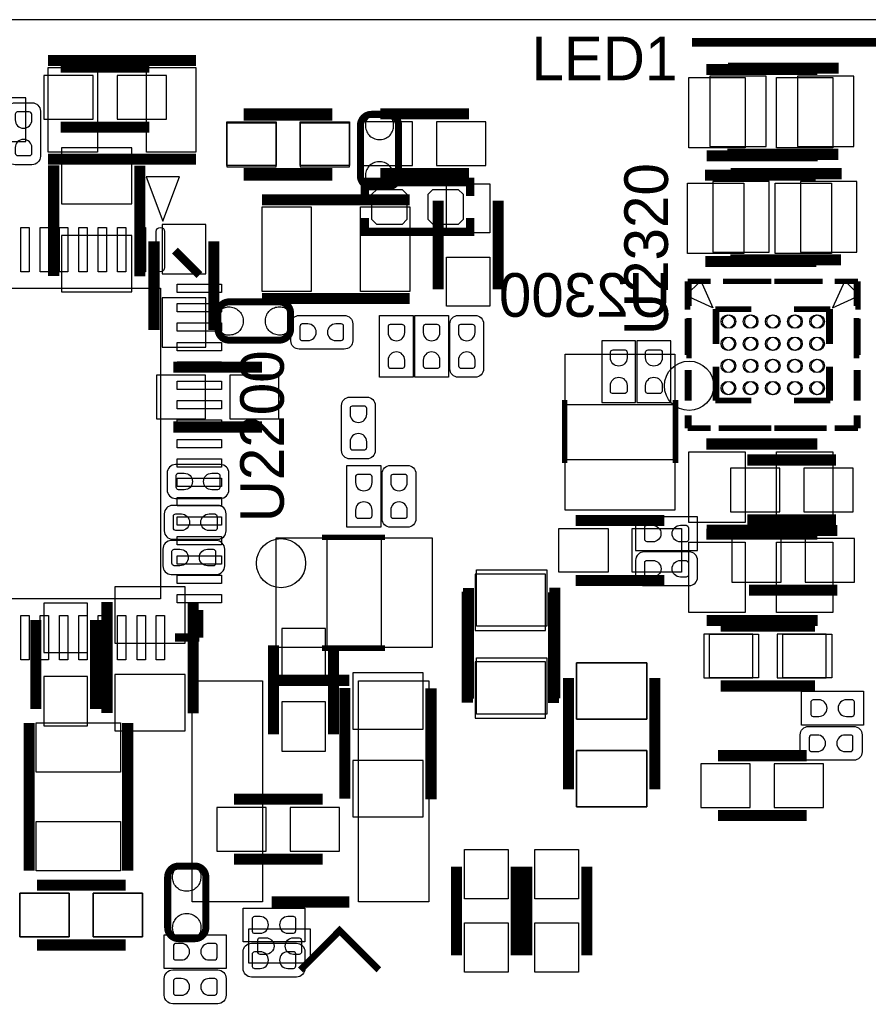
# Model space of a CAD drawing. Extents: x 0 to 55, y -2.5 to 65.
# Tile 20 of 23: x 21.7 to 37, y 47.2 to 65. Entities that reach past the tile are written whole.
import ezdxf

# ---------------------------------------------------------------- set-up
doc = ezdxf.new("R2010")
doc.units = 0
for name, color, linetype in [('BG_OUTLINE', 254, 'CONTINUOUS'), ('PG_SILKSCREEN_BOTTOM', 12, 'CONTINUOUS'), ('PG_SILKSCREEN_TOP', 254, 'CONTINUOUS'), ('PIN_BOTTOM', 1, 'CONTINUOUS'), ('PIN_TOP', 110, 'CONTINUOUS')]:
    doc.layers.add(name, color=color, linetype=linetype)

msp = doc.modelspace()

# ---------------------------------------------------------------- linework, layer by layer
at = {"layer": 'BG_OUTLINE'}
msp.add_lwpolyline([(3.048, -2.499995), (51.95189, -2.499995, 0.414214), (54.99989, 0.548005), (54.99989, 61.95187, 0.414214), (51.95189, 64.99987), (3.048, 64.99987, 0.414214), (0, 61.95187), (0, 0.548005, 0.414214)], format="xyb", close=True, dxfattribs=at)
at = {"layer": 'PG_SILKSCREEN_BOTTOM'}
for points, const_width in [([(24.066398, 64.141604), (22.466402, 64.141604)], 0.2), ([(34.509304, 64.127101), (36.5093, 64.127101)], 0.2), ([(25.768402, 63.277979), (27.368398, 63.277979)], 0.2), ([(29.832198, 63.303379), (28.232202, 63.303379)], 0.2), ([(24.066398, 63.061596), (22.466402, 63.061596)], 0.2), ([(34.501303, 62.570106), (36.501299, 62.570106)], 0.2), ([(22.336506, 62.374297), (22.336506, 60.374276)], 0.2), ([(23.893501, 62.366296), (23.893501, 60.366275)], 0.2), ([(25.768402, 62.197996), (27.368398, 62.197996)], 0.2), ([(29.832198, 62.223396), (28.232202, 62.223396)], 0.2), ([(34.560104, 62.222101), (36.5601, 62.222101)], 0.2), ([(29.855211, 61.820298), (29.855211, 62.070513), (27.955215, 62.070513), (27.955215, 61.820298)], 0.1524), ([(29.855211, 61.420502), (29.855211, 61.170312), (27.955215, 61.170312), (27.955215, 61.420502)], 0.1524), ([(24.148796, 60.997998), (24.148796, 59.398002)], 0.2), ([(25.228804, 60.997998), (25.228804, 59.398002)], 0.2), ([(34.552103, 60.665106), (36.552099, 60.665106)], 0.2), ([(33.780984, 60.278366), (34.142096, 60.278366)], 0.1), ([(33.780984, 60.278366), (33.780984, 59.766759)], 0.1), ([(34.951594, 60.278366), (34.418702, 60.278366)], 0.1), ([(35.347097, 60.278366), (36.047096, 60.278366)], 0.1), ([(36.830991, 60.278366), (36.438078, 60.278366)], 0.1), ([(36.830991, 60.278366), (36.830991, 59.833967)], 0.1), ([(34.280983, 59.778367), (34.280983, 59.150682)], 0.1), ([(34.280983, 59.778367), (34.898279, 59.778367)], 0.1), ([(36.330992, 59.778367), (35.704882, 59.778367)], 0.1), ([(36.330992, 59.778367), (36.330992, 59.150682)], 0.1), ([(33.780984, 59.604478), (33.780984, 58.94898)], 0.1), ([(36.830991, 59.620277), (36.830991, 58.888376)], 0.1), ([(26.098398, 58.731404), (24.498402, 58.731404)], 0.2), ([(33.780984, 58.681569), (33.780984, 58.124674)], 0.1), ([(34.280983, 58.128357), (34.280983, 58.741767)], 0.1), ([(36.330992, 58.128357), (36.330992, 58.741767)], 0.1), ([(36.830991, 58.681569), (36.830991, 58.124674)], 0.1), ([(34.280983, 58.128357), (34.898279, 58.128357)], 0.1), ([(36.330992, 58.128357), (35.704882, 58.128357)], 0.1), ([(26.098398, 57.651396), (24.498402, 57.651396)], 0.2), ([(33.780984, 57.628358), (33.780984, 57.861073)], 0.1), ([(36.830991, 57.628358), (36.830991, 57.861073)], 0.1), ([(33.780984, 57.628358), (34.065185, 57.628358)], 0.1), ([(34.344788, 57.628358), (34.901581, 57.628358)], 0.1), ([(35.347097, 57.628358), (36.047096, 57.628358)], 0.1), ([(36.830991, 57.628358), (36.438078, 57.628358)], 0.1), ([(36.461598, 57.054979), (34.861602, 57.054979)], 0.2), ([(36.461598, 55.974996), (34.861602, 55.974996)], 0.2), ([(36.487024, 55.785004), (34.887002, 55.785004)], 0.2), ([(29.804081, 54.678097), (29.804081, 52.678101)], 0.2), ([(31.361101, 54.670096), (31.361101, 52.6701)], 0.2), ([(36.487024, 54.704996), (34.887002, 54.704996)], 0.2), ([(23.299699, 52.492504), (23.299699, 54.4925)], 0.2), ([(24.856694, 52.484503), (24.856694, 54.484499)], 0.2), ([(22.015196, 52.565402), (22.015196, 54.165398)], 0.2), ([(23.095204, 52.565402), (23.095204, 54.165398)], 0.2), ([(34.379002, 54.057804), (35.979024, 54.057804)], 0.2), ([(26.307796, 53.708198), (26.307796, 52.108202)], 0.2), ([(27.387804, 53.708198), (27.387804, 52.108202)], 0.2), ([(31.630899, 51.120904), (31.630899, 53.1209)], 0.2), ([(33.187894, 51.112903), (33.187894, 53.112924)], 0.2), ([(27.592299, 50.943104), (27.592299, 52.9431)], 0.2), ([(29.149319, 50.935103), (29.149319, 52.935099)], 0.2), ([(34.379002, 52.977821), (35.979024, 52.977821)], 0.2), ([(34.328202, 51.721004), (35.928224, 51.721004)], 0.2), ([(27.190624, 50.933579), (25.590602, 50.933579)], 0.2), ([(34.328202, 50.640996), (35.928224, 50.640996)], 0.2), ([(27.190624, 49.853596), (25.590602, 49.853596)], 0.2), ([(23.634598, 49.384204), (22.034602, 49.384204)], 0.2), ([(23.634598, 48.304196), (22.034602, 48.304196)], 0.2)]:
    msp.add_lwpolyline(points, dxfattribs=dict(at, const_width=const_width))
msp.add_lwpolyline([(33.750987, 60.023375), (34.017483, 60.289872), (34.239581, 59.801277)], close=True, dxfattribs=at)
at = {"layer": 'PG_SILKSCREEN_BOTTOM', "const_width": 0.127}
for points in [[(25.503302, 59.2185), (26.413308, 59.2185, 0.414207), (26.613307, 59.418499), (26.613307, 59.707501, 0.414209), (26.413308, 59.9075), (25.503302, 59.9075, 0.414213), (25.303302, 59.707501), (25.303302, 59.418499, 0.414211), (25.503302, 59.2185)], [(24.3951, 49.528324), (24.3951, 48.618318, 0.414203), (24.595099, 48.418318), (24.884101, 48.418318, 0.414212), (25.0841, 48.618318), (25.0841, 49.528324, 0.414216), (24.884101, 49.728323), (24.595099, 49.728323, 0.414208), (24.3951, 49.528324)]]:
    msp.add_lwpolyline(points, format="xyb", dxfattribs=at)
at = {"layer": 'PG_SILKSCREEN_BOTTOM'}
for points in [[(32.8422, 59.207425), (32.2326, 59.207425), (32.2326, 58.089825), (32.8422, 58.089825), (32.8422, 59.207425)], [(32.8676, 58.0898), (33.4772, 58.0898), (33.4772, 59.2074), (32.8676, 59.2074), (32.8676, 58.0898)], [(32.842225, 56.0324), (32.842225, 55.4228), (33.959825, 55.4228), (33.959825, 56.0324), (32.842225, 56.0324)], [(25.8572, 48.5902), (25.8572, 47.9806), (26.9748, 47.9806), (26.9748, 48.5902), (25.8572, 48.5902)]]:
    msp.add_lwpolyline(points, dxfattribs=at)
for points in [[(24.866752, 56.972302), (24.536552, 56.972302, 0.414216), (24.384152, 56.819902), (24.384152, 56.515102, 0.414218), (24.536552, 56.362702), (25.349352, 56.362702, 0.414211), (25.501752, 56.515102), (25.501752, 56.819902, 0.414209), (25.349352, 56.972302), (24.765152, 56.972302)], [(24.815952, 56.235702), (24.485752, 56.235702, 0.414211), (24.333352, 56.083302), (24.333352, 55.778502, 0.414209), (24.485752, 55.626102), (25.298552, 55.626102, 0.414216), (25.450952, 55.778502), (25.450952, 56.083302, 0.414218), (25.298552, 56.235702), (24.714352, 56.235702)], [(24.790552, 55.600702), (24.460352, 55.600702, 0.414216), (24.307952, 55.448302), (24.307952, 55.143502, 0.414218), (24.460352, 54.991102), (25.273152, 54.991102, 0.414211), (25.425552, 55.143502), (25.425552, 55.448302, 0.414209), (25.273152, 55.600702), (24.688952, 55.600702)], [(33.324978, 55.397476), (32.994778, 55.397476, 0.414243), (32.842378, 55.245076), (32.842378, 54.940276, 0.414211), (32.994778, 54.787876), (33.807578, 54.787876, 0.414184), (33.959978, 54.940276), (33.959978, 55.245076, 0.414216), (33.807578, 55.397476), (33.223378, 55.397476)]]:
    msp.add_lwpolyline(points, format="xyb", dxfattribs=at)
at = {"layer": 'PG_SILKSCREEN_TOP'}
for points, const_width in [([(33.8582, 64.5922), (37.8968, 64.5922), (37.6174, 64.8716), (37.2872, 64.8716)], 0.1524), ([(24.9047, 64.262), (22.2377, 64.262)], 0.2), ([(34.120303, 64.099694), (36.120299, 64.099694)], 0.2), ([(25.768402, 63.303404), (27.368398, 63.303404)], 0.2), ([(24.9047, 62.484), (22.2377, 62.484)], 0.2), ([(34.128304, 62.542699), (36.1283, 62.542699)], 0.2), ([(25.768402, 62.223421), (27.368398, 62.223421)], 0.2), ([(34.094903, 62.194694), (36.094899, 62.194694)], 0.2), ([(28.7655, 61.7474), (26.0985, 61.7474)], 0.2), ([(29.279596, 61.734598), (29.279596, 60.134602)], 0.2), ([(30.359604, 61.734598), (30.359604, 60.134602)], 0.2), ([(24.527002, 60.832289), (24.966397, 60.392793)], 0.149911), ([(34.102904, 60.637699), (36.1029, 60.637699)], 0.2), ([(33.806409, 60.278391), (34.199297, 60.278391)], 0.1), ([(33.806409, 60.278391), (33.806409, 59.833993)], 0.1), ([(35.290303, 60.278391), (34.590304, 60.278391)], 0.1), ([(35.685806, 60.278391), (36.218698, 60.278391)], 0.1), ([(36.856391, 60.278391), (36.495304, 60.278391)], 0.1), ([(36.856391, 60.278391), (36.856391, 59.76681)], 0.1), ([(28.7655, 59.9694), (26.0985, 59.9694)], 0.2), ([(34.306408, 59.778392), (34.306408, 59.150707)], 0.1), ([(34.306408, 59.778392), (34.932493, 59.778392)], 0.1), ([(36.356392, 59.778392), (35.739095, 59.778392)], 0.1), ([(36.356392, 59.778392), (36.356392, 59.150707)], 0.1), ([(33.806409, 59.620302), (33.806409, 58.888401)], 0.1), ([(36.856391, 59.604504), (36.856391, 58.949006)], 0.1), ([(33.806409, 58.681595), (33.806409, 58.1247)], 0.1), ([(34.306408, 58.128408), (34.306408, 58.741793)], 0.1), ([(36.356392, 58.128408), (36.356392, 58.741793)], 0.1), ([(36.856391, 58.681595), (36.856391, 58.1247)], 0.1), ([(31.562802, 58.140117), (31.562802, 56.999302)], 0.100101), ([(33.562798, 58.140117), (33.562798, 56.999302)], 0.100101), ([(34.306408, 58.128408), (34.932493, 58.128408)], 0.1), ([(36.356392, 58.128408), (35.739095, 58.128408)], 0.1), ([(33.806409, 57.628409), (33.806409, 57.861098)], 0.1), ([(36.856391, 57.628409), (36.856391, 57.861098)], 0.1), ([(33.806409, 57.628409), (34.199297, 57.628409)], 0.1), ([(35.290303, 57.628409), (34.590304, 57.628409)], 0.1), ([(36.292612, 57.628409), (35.735793, 57.628409)], 0.1), ([(36.856391, 57.628409), (36.57219, 57.628409)], 0.1), ([(34.120303, 57.343294), (36.120299, 57.343294)], 0.2), ([(33.362697, 55.962804), (31.762802, 55.962702)], 0.2), ([(34.120303, 55.717694), (36.120299, 55.717694)], 0.2), ([(34.128304, 55.786299), (36.1283, 55.786299)], 0.2), ([(27.178508, 55.660773), (28.319324, 55.660773)], 0.100101), ([(33.362697, 54.882796), (31.762802, 54.882898)], 0.2), ([(29.827499, 54.746296), (29.827499, 52.7463)], 0.2), ([(31.384494, 54.754297), (31.384494, 52.754301)], 0.2), ([(24.966397, 53.852293), (24.966397, 54.350183)], 0.149911), ([(34.128304, 54.160699), (36.1283, 54.160699)], 0.2), ([(34.480602, 54.057804), (36.080624, 54.057804)], 0.2), ([(24.966397, 53.852293), (24.527002, 53.852293)], 0.149911), ([(27.178508, 53.660777), (28.319324, 53.660777)], 0.100101), ([(26.274801, 53.079396), (27.674799, 53.079396)], 0.2), ([(31.632906, 51.112903), (31.632906, 53.112899)], 0.2), ([(33.189901, 51.120904), (33.189901, 53.1209)], 0.2), ([(34.480602, 52.977796), (36.080624, 52.977796)], 0.2), ([(21.8948, 49.6443), (21.8948, 52.3113)], 0.2), ([(23.6728, 49.6443), (23.6728, 52.3113)], 0.2), ([(29.609796, 49.720424), (29.609796, 48.120402)], 0.2), ([(30.689779, 49.720424), (30.689779, 48.120402)], 0.2), ([(30.879796, 49.720398), (30.879796, 48.120402)], 0.2), ([(31.959804, 49.720398), (31.959804, 48.120402)], 0.2), ([(23.634598, 49.384204), (22.034602, 49.384204)], 0.2), ([(26.274801, 49.079404), (27.674799, 49.079404)], 0.2), ([(26.792911, 47.856089), (27.499996, 48.5632), (28.207106, 47.856089)], 0.127), ([(23.634598, 48.304196), (22.034602, 48.304196)], 0.2)]:
    msp.add_lwpolyline(points, dxfattribs=dict(at, const_width=const_width))
for points in [[(21.488298, 63.017248), (21.488298, 63.347448, -0.414229), (21.640698, 63.499848), (21.945498, 63.499848, -0.414208), (22.097898, 63.347448), (22.097898, 62.534648, -0.414198), (21.945498, 62.382248), (21.640698, 62.382248, -0.414219), (21.488298, 62.534648), (21.488298, 63.118848)], [(27.254048, 59.664702), (27.584248, 59.664702, -0.414218), (27.736648, 59.512302), (27.736648, 59.207502, -0.414216), (27.584248, 59.055102), (26.771448, 59.055102, -0.414209), (26.619048, 59.207502), (26.619048, 59.512302, -0.414211), (26.771448, 59.664702), (27.355648, 59.664702)], [(30.099102, 59.029752), (30.099102, 58.699552, -0.41421), (29.946702, 58.547152), (29.641902, 58.547152, -0.414186), (29.489502, 58.699552), (29.489502, 59.512352, -0.414217), (29.641902, 59.664752), (29.946702, 59.664752, -0.414241), (30.099102, 59.512352), (30.099102, 58.928152)], [(28.143302, 57.556527), (28.143302, 57.226327, -0.414211), (27.990902, 57.073927), (27.686102, 57.073927, -0.414218), (27.533702, 57.226327), (27.533702, 58.039127, -0.414216), (27.686102, 58.191527), (27.990902, 58.191527, -0.414209), (28.143302, 58.039127), (28.143302, 57.454927)], [(28.266517, 56.475859), (28.266517, 56.806059, -0.414196), (28.418917, 56.958459), (28.723717, 56.958459, -0.414219), (28.876117, 56.806059), (28.876117, 55.993259, -0.414231), (28.723717, 55.840859), (28.418917, 55.840859, -0.414208), (28.266517, 55.993259), (28.266517, 56.577459)], [(36.448873, 52.247902), (36.779073, 52.247902, -0.414214), (36.931473, 52.095502), (36.931473, 51.790702, -0.414185), (36.779073, 51.638302), (35.966273, 51.638302, -0.414213), (35.813873, 51.790702), (35.813873, 52.095502, -0.414243), (35.966273, 52.247902), (36.550473, 52.247902)], [(26.238327, 47.726498), (25.908127, 47.726498, -0.414216), (25.755727, 47.878898), (25.755727, 48.183698, -0.414199), (25.908127, 48.336098), (26.720927, 48.336098, -0.414211), (26.873327, 48.183698), (26.873327, 47.878898, -0.414228), (26.720927, 47.726498), (26.136727, 47.726498)], [(24.968048, 47.853702), (25.298248, 47.853702, -0.414218), (25.450648, 47.701302), (25.450648, 47.396502, -0.414216), (25.298248, 47.244102), (24.485448, 47.244102, -0.414209), (24.333048, 47.396502), (24.333048, 47.701302, -0.414211), (24.485448, 47.853702), (25.069648, 47.853702)]]:
    msp.add_lwpolyline(points, format="xyb", dxfattribs=at)
at = {"layer": 'PG_SILKSCREEN_TOP', "const_width": 0.127}
msp.add_lwpolyline([(28.563875, 63.091898), (28.563875, 62.181892, -0.414216), (28.363875, 61.981893), (28.074874, 61.981893, -0.414207), (27.874874, 62.181892), (27.874874, 63.091898, -0.414203), (28.074874, 63.291898), (28.363875, 63.291898, -0.414212), (28.563875, 63.091898)], format="xyb", dxfattribs=at)
at = {"layer": 'PG_SILKSCREEN_TOP'}
for points in [[(24.605691, 62.165789), (24.006302, 62.165789), (24.305997, 61.365689)], [(36.886388, 60.0234), (36.619891, 60.289897), (36.397794, 59.801303)]]:
    msp.add_lwpolyline(points, close=True, dxfattribs=at)
for points in [[(28.829, 58.547), (28.2194, 58.547), (28.2194, 59.6646), (28.829, 59.6646), (28.829, 58.547)], [(29.464, 58.547), (28.8544, 58.547), (28.8544, 59.6646), (29.464, 59.6646), (29.464, 58.547)], [(27.631517, 56.958459), (28.241117, 56.958459), (28.241117, 55.840859), (27.631517, 55.840859), (27.631517, 56.958459)], [(36.956975, 52.8828), (36.956975, 52.2732), (35.839375, 52.2732), (35.839375, 52.8828), (36.956975, 52.8828)], [(25.7556, 48.3616), (25.7556, 48.9712), (26.8732, 48.9712), (26.8732, 48.3616), (25.7556, 48.3616)], [(24.3332, 47.879), (24.3332, 48.4886), (25.4508, 48.4886), (25.4508, 47.879), (24.3332, 47.879)]]:
    msp.add_lwpolyline(points, dxfattribs=at)
at = {"layer": 'PIN_BOTTOM'}
for points in [[(23.0489, 63.9953), (22.1599, 63.9953), (22.1599, 63.2079), (23.0489, 63.2079)], [(23.4839, 63.2079), (24.3729, 63.2079), (24.3729, 63.9953), (23.4839, 63.9953)], [(34.18492, 63.983108), (34.18492, 62.713108), (35.20092, 62.713108), (35.20092, 63.983108)], [(35.767696, 63.983108), (35.767696, 62.713108), (36.783696, 62.713108), (36.783696, 63.983108)], [(20.9439, 62.8015), (21.8329, 62.8015), (21.8329, 63.5889), (20.9439, 63.5889)], [(26.3509, 63.1317), (25.4619, 63.1317), (25.4619, 62.3443), (26.3509, 62.3443)], [(26.7859, 62.3443), (27.6749, 62.3443), (27.6749, 63.1317), (26.7859, 63.1317)], [(28.8147, 63.1571), (27.9257, 63.1571), (27.9257, 62.3697), (28.8147, 62.3697)], [(29.2497, 62.3697), (30.1387, 62.3697), (30.1387, 63.1571), (29.2497, 63.1571)], [(23.749508, 62.69068), (22.479508, 62.69068), (22.479508, 61.67468), (23.749508, 61.67468)], [(34.23572, 62.078108), (34.23572, 60.808108), (35.25172, 60.808108), (35.25172, 62.078108)], [(35.818496, 62.078108), (35.818496, 60.808108), (36.834496, 60.808108), (36.834496, 62.078108)], [(28.0797, 61.4045), (28.0797, 61.7347), (28.0797, 61.849305), (28.168295, 61.9379), (28.6258, 61.9379), (28.7147, 61.849), (28.7147, 61.735005), (28.714395, 61.7347), (28.714395, 61.3918), (28.625495, 61.3029), (28.282595, 61.3029), (28.170911, 61.3029), (28.0797, 61.394111)], [(29.0957, 61.4045), (29.0957, 61.7347), (29.0957, 61.849305), (29.184295, 61.9379), (29.6418, 61.9379), (29.7307, 61.849), (29.7307, 61.735005), (29.730395, 61.7347), (29.730395, 61.3918), (29.641495, 61.3029), (29.298595, 61.3029), (29.186911, 61.3029), (29.0957, 61.394111)], [(25.0825, 60.4155), (25.0825, 61.3045), (24.2951, 61.3045), (24.2951, 60.4155)], [(23.749508, 61.107904), (22.479508, 61.107904), (22.479508, 60.091904), (23.749508, 60.091904)], [(24.2951, 59.9805), (24.2951, 59.0915), (25.0825, 59.0915), (25.0825, 59.9805)], [(25.476302, 59.816695), (25.500406, 59.817991), (25.524308, 59.816695), (25.548107, 59.813698), (25.571806, 59.808389), (25.594589, 59.800693), (25.616713, 59.791295), (25.637795, 59.779891), (25.657912, 59.766708), (25.676708, 59.751493), (25.694208, 59.735009), (25.709905, 59.716695), (25.723901, 59.697112), (25.735305, 59.674303), (25.7445, 59.650401), (25.751307, 59.625713), (25.75621, 59.600592), (25.758394, 59.575192), (25.758394, 59.549792), (25.75621, 59.524392), (25.751307, 59.499195), (25.7445, 59.474608), (25.735305, 59.450707), (25.723901, 59.427897), (25.710413, 59.408111), (25.695199, 59.389493), (25.678206, 59.3725), (25.65941, 59.357311), (25.639598, 59.343798), (25.618211, 59.332393), (25.596113, 59.322995), (25.573304, 59.315909), (25.549708, 59.311007), (25.525806, 59.308492), (25.501702, 59.308213), (25.479807, 59.308009), (25.458191, 59.310295), (25.436906, 59.314588), (25.416307, 59.321192), (25.39619, 59.330107), (25.377394, 59.340801), (25.359893, 59.353501), (25.343688, 59.367903), (25.328905, 59.384209), (25.316205, 59.40171), (25.305309, 59.420506), (25.296393, 59.440293), (25.289612, 59.461095), (25.285192, 59.482507), (25.283008, 59.504097), (25.283008, 59.620709), (25.284989, 59.641994), (25.289612, 59.663101), (25.29619, 59.683599), (25.304801, 59.703208), (25.315494, 59.722004), (25.327889, 59.739505), (25.342113, 59.755507), (25.35809, 59.77001), (25.375413, 59.78271), (25.394006, 59.793607), (25.413513, 59.802801), (25.433807, 59.809609), (25.454889, 59.814206)], [(26.441298, 59.309305), (26.417194, 59.308009), (26.393292, 59.309305), (26.369493, 59.312302), (26.345794, 59.317611), (26.323011, 59.325307), (26.300887, 59.334705), (26.279805, 59.346109), (26.259688, 59.359292), (26.240892, 59.374507), (26.223392, 59.390991), (26.207695, 59.409305), (26.193699, 59.428888), (26.182295, 59.451697), (26.1731, 59.475599), (26.166293, 59.500287), (26.16139, 59.525408), (26.159206, 59.550808), (26.159206, 59.576208), (26.16139, 59.601608), (26.166293, 59.626805), (26.1731, 59.651392), (26.182295, 59.675293), (26.193699, 59.698103), (26.207187, 59.717889), (26.222401, 59.736507), (26.239394, 59.7535), (26.25819, 59.768689), (26.278002, 59.782202), (26.299389, 59.793607), (26.321487, 59.803005), (26.344296, 59.810091), (26.367892, 59.814993), (26.391794, 59.817508), (26.415898, 59.817787), (26.437793, 59.817991), (26.459409, 59.815705), (26.480694, 59.811412), (26.501293, 59.804808), (26.52141, 59.795893), (26.540206, 59.785199), (26.557707, 59.772499), (26.573912, 59.758097), (26.588695, 59.741791), (26.601395, 59.72429), (26.612291, 59.705494), (26.621207, 59.685707), (26.627988, 59.664905), (26.632408, 59.643493), (26.634592, 59.621903), (26.634592, 59.505291), (26.632611, 59.484006), (26.627988, 59.462899), (26.62141, 59.442401), (26.612799, 59.422792), (26.602106, 59.403996), (26.589711, 59.386495), (26.575487, 59.370493), (26.55951, 59.35599), (26.542187, 59.34329), (26.523594, 59.332393), (26.504087, 59.323199), (26.483793, 59.316391), (26.462711, 59.311794)], [(25.0809, 58.5851), (24.1919, 58.5851), (24.1919, 57.7977), (25.0809, 57.7977)], [(25.5159, 57.7977), (26.4049, 57.7977), (26.4049, 58.5851), (25.5159, 58.5851)], [(35.4441, 56.9087), (34.5551, 56.9087), (34.5551, 56.1213), (35.4441, 56.1213)], [(35.8791, 56.1213), (36.7681, 56.1213), (36.7681, 56.9087), (35.8791, 56.9087)], [(35.4695, 55.6387), (34.5805, 55.6387), (34.5805, 54.8513), (35.4695, 54.8513)], [(35.9045, 54.8513), (36.7935, 54.8513), (36.7935, 55.6387), (35.9045, 55.6387)], [(31.217083, 54.99448), (29.947083, 54.99448), (29.947083, 53.97848), (31.217083, 53.97848)], [(23.443692, 53.750896), (24.713692, 53.750896), (24.713692, 54.766896), (23.443692, 54.766896)], [(22.9489, 53.5829), (22.9489, 54.4719), (22.1615, 54.4719), (22.1615, 53.5829)], [(27.2415, 53.1257), (27.2415, 54.0147), (26.4541, 54.0147), (26.4541, 53.1257)], [(34.9615, 53.9115), (34.0725, 53.9115), (34.0725, 53.1241), (34.9615, 53.1241)], [(35.3965, 53.1241), (36.2855, 53.1241), (36.2855, 53.9115), (35.3965, 53.9115)], [(31.217083, 53.411704), (29.947083, 53.411704), (29.947083, 52.395704), (31.217083, 52.395704)], [(31.774892, 52.379296), (33.044892, 52.379296), (33.044892, 53.395296), (31.774892, 53.395296)], [(22.1615, 53.1479), (22.1615, 52.2589), (22.9489, 52.2589), (22.9489, 53.1479)], [(23.443692, 52.16812), (24.713692, 52.16812), (24.713692, 53.18412), (23.443692, 53.18412)], [(27.736317, 52.201496), (29.006317, 52.201496), (29.006317, 53.217496), (27.736317, 53.217496)], [(26.4541, 52.6907), (26.4541, 51.8017), (27.2415, 51.8017), (27.2415, 52.6907)], [(31.774892, 50.79652), (33.044892, 50.79652), (33.044892, 51.81252), (31.774892, 51.81252)], [(27.736317, 50.61872), (29.006317, 50.61872), (29.006317, 51.63472), (27.736317, 51.63472)], [(34.9107, 51.5747), (34.0217, 51.5747), (34.0217, 50.7873), (34.9107, 50.7873)], [(35.3457, 50.7873), (36.2347, 50.7873), (36.2347, 51.5747), (35.3457, 51.5747)], [(26.1731, 50.7873), (25.2841, 50.7873), (25.2841, 49.9999), (26.1731, 49.9999)], [(26.6081, 49.9999), (27.4971, 49.9999), (27.4971, 50.7873), (26.6081, 50.7873)], [(24.993295, 49.555324), (24.994591, 49.531219), (24.993295, 49.507318), (24.990298, 49.483518), (24.984989, 49.45982), (24.977293, 49.437036), (24.967895, 49.414913), (24.956491, 49.393831), (24.943308, 49.373714), (24.928093, 49.354918), (24.911609, 49.337417), (24.893295, 49.32172), (24.873712, 49.307725), (24.850903, 49.29632), (24.827001, 49.287125), (24.802313, 49.280318), (24.777192, 49.275416), (24.751792, 49.273231), (24.726392, 49.273231), (24.700992, 49.275416), (24.675795, 49.280318), (24.651208, 49.287125), (24.627307, 49.29632), (24.604497, 49.307725), (24.584711, 49.321212), (24.566093, 49.336427), (24.5491, 49.353419), (24.533911, 49.372215), (24.520398, 49.392027), (24.508993, 49.413414), (24.499595, 49.435512), (24.492509, 49.458321), (24.487607, 49.481918), (24.485092, 49.505819), (24.484813, 49.529924), (24.484609, 49.551819), (24.486895, 49.573434), (24.491188, 49.594719), (24.497792, 49.615319), (24.506707, 49.635435), (24.517401, 49.654231), (24.530101, 49.671732), (24.544503, 49.687937), (24.560809, 49.70272), (24.57831, 49.71542), (24.597106, 49.726317), (24.616893, 49.735232), (24.637695, 49.742014), (24.659107, 49.746433), (24.680697, 49.748618), (24.797309, 49.748618), (24.818594, 49.746637), (24.839701, 49.742014), (24.860199, 49.735435), (24.879808, 49.726825), (24.898604, 49.716131), (24.916105, 49.703736), (24.932107, 49.689512), (24.94661, 49.673535), (24.95931, 49.656213), (24.970207, 49.63762), (24.979401, 49.618113), (24.986209, 49.597818), (24.990806, 49.576736)], [(22.6171, 49.2379), (21.7281, 49.2379), (21.7281, 48.4505), (22.6171, 48.4505)], [(23.0521, 48.4505), (23.9411, 48.4505), (23.9411, 49.2379), (23.0521, 49.2379)], [(24.485905, 48.590327), (24.484609, 48.614432), (24.485905, 48.638333), (24.488902, 48.662133), (24.494211, 48.685831), (24.501907, 48.708615), (24.511305, 48.730738), (24.522709, 48.75182), (24.535892, 48.771937), (24.551107, 48.790733), (24.567591, 48.808234), (24.585905, 48.823931), (24.605488, 48.837926), (24.628297, 48.849331), (24.652199, 48.858526), (24.676887, 48.865333), (24.702008, 48.870235), (24.727408, 48.872419), (24.752808, 48.872419), (24.778208, 48.870235), (24.803405, 48.865333), (24.827992, 48.858526), (24.851893, 48.849331), (24.874703, 48.837926), (24.894489, 48.824439), (24.913107, 48.809224), (24.9301, 48.792232), (24.945289, 48.773436), (24.958802, 48.753624), (24.970207, 48.732237), (24.979605, 48.710139), (24.986691, 48.68733), (24.991593, 48.663733), (24.994108, 48.639832), (24.994387, 48.615727), (24.994591, 48.593832), (24.992305, 48.572217), (24.988012, 48.550932), (24.981408, 48.530332), (24.972493, 48.510215), (24.961799, 48.491419), (24.949099, 48.473919), (24.934697, 48.457714), (24.918391, 48.442931), (24.90089, 48.430231), (24.882094, 48.419334), (24.862307, 48.410419), (24.841505, 48.403637), (24.820093, 48.399217), (24.798503, 48.397033), (24.681891, 48.397033), (24.660606, 48.399014), (24.639499, 48.403637), (24.619001, 48.410216), (24.599392, 48.418826), (24.580596, 48.42952), (24.563095, 48.441915), (24.547093, 48.456139), (24.53259, 48.472115), (24.51989, 48.489438), (24.508993, 48.508031), (24.499799, 48.527538), (24.492991, 48.547833), (24.488394, 48.568915)]]:
    msp.add_lwpolyline(points, close=True, dxfattribs=at)
for points in [[(32.387311, 58.898815), (32.387311, 59.000415, -0.376179), (32.4358, 59.04291), (32.6517, 59.04291, -0.366061), (32.687489, 59.000415), (32.687489, 58.898815, -0.999182)], [(33.022311, 58.89879), (33.022311, 59.00039, -0.376179), (33.0708, 59.042884), (33.2867, 59.042884, -0.366061), (33.322489, 59.00039), (33.322489, 58.89879, -0.999182)], [(32.687489, 58.398435), (32.687489, 58.296835, -0.376179), (32.639, 58.254341), (32.4231, 58.254341, -0.366061), (32.387311, 58.296835), (32.387311, 58.398435, -0.999182)], [(33.322489, 58.39841), (33.322489, 58.29681, -0.376179), (33.274, 58.254316), (33.0581, 58.254316, -0.366061), (33.022311, 58.29681), (33.022311, 58.39841, -0.999182)], [(24.692762, 56.517413), (24.591162, 56.517413, -0.376179), (24.548668, 56.565902), (24.548668, 56.781802, -0.366061), (24.591162, 56.81759), (24.692762, 56.81759, -0.999182)], [(25.193142, 56.81759), (25.294742, 56.81759, -0.376179), (25.337237, 56.769102), (25.337237, 56.553202, -0.366061), (25.294742, 56.517413), (25.193142, 56.517413, -0.999182)], [(24.641962, 55.780813), (24.540362, 55.780813, -0.376179), (24.497868, 55.829302), (24.497868, 56.045202, -0.366061), (24.540362, 56.08099), (24.641962, 56.08099, -0.999182)], [(25.142342, 56.08099), (25.243942, 56.08099, -0.376179), (25.286437, 56.032502), (25.286437, 55.816602, -0.366061), (25.243942, 55.780813), (25.142342, 55.780813, -0.999182)], [(33.150835, 55.577511), (33.049235, 55.577511, -0.376179), (33.006741, 55.626), (33.006741, 55.8419, -0.366061), (33.049235, 55.877689), (33.150835, 55.877689, -0.999182)], [(33.651215, 55.877689), (33.752815, 55.877689, -0.376179), (33.79531, 55.8292), (33.79531, 55.6133, -0.366061), (33.752815, 55.577511), (33.651215, 55.577511, -0.999182)], [(24.616562, 55.145813), (24.514962, 55.145813, -0.376179), (24.472468, 55.194302), (24.472468, 55.410202, -0.366061), (24.514962, 55.44599), (24.616562, 55.44599, -0.999182)], [(25.116942, 55.44599), (25.218542, 55.44599, -0.376179), (25.261037, 55.397502), (25.261037, 55.181602, -0.366061), (25.218542, 55.145813), (25.116942, 55.145813, -0.999182)], [(33.150988, 54.942588), (33.049388, 54.942588, -0.376179), (33.006894, 54.991076), (33.006894, 55.206976, -0.366061), (33.049388, 55.242765), (33.150988, 55.242765, -0.999182)], [(33.651368, 55.242765), (33.752968, 55.242765, -0.376179), (33.795462, 55.194276), (33.795462, 54.978376, -0.366061), (33.752968, 54.942588), (33.651368, 54.942588, -0.999182)], [(26.16581, 48.135311), (26.06421, 48.135311, -0.376179), (26.021716, 48.1838), (26.021716, 48.3997, -0.366061), (26.06421, 48.435489), (26.16581, 48.435489, -0.999182)], [(26.66619, 48.435489), (26.76779, 48.435489, -0.376179), (26.810284, 48.387), (26.810284, 48.1711, -0.366061), (26.76779, 48.135311), (26.66619, 48.135311, -0.999182)]]:
    msp.add_lwpolyline(points, format="xyb", close=True, dxfattribs=at)
for centre in [(34.5059, 59.553272), (34.906001, 59.553272), (35.306, 59.553272), (35.705999, 59.553272), (36.1061, 59.553272), (34.5059, 59.153273), (34.906001, 59.153273), (35.306, 59.153273), (35.705999, 59.153273), (36.1061, 59.153273), (34.5059, 58.753477), (34.906001, 58.753477), (35.306, 58.753477), (35.705999, 58.753477), (36.1061, 58.753477), (34.5059, 58.353477), (34.906001, 58.353477), (35.306, 58.353477), (35.705999, 58.353477), (36.1061, 58.353477)]:
    msp.add_circle(centre, 0.120002, dxfattribs=at)
at = {"layer": 'PIN_TOP'}
for points in [[(22.2377, 64.135), (23.1267, 64.135), (23.1267, 62.611), (22.2377, 62.611)], [(24.0157, 64.135), (24.9047, 64.135), (24.9047, 62.611), (24.0157, 62.611)], [(33.80392, 62.686692), (33.80392, 63.956692), (34.81992, 63.956692), (34.81992, 62.686692)], [(35.386696, 62.686692), (35.386696, 63.956692), (36.402696, 63.956692), (36.402696, 62.686692)], [(27.965679, 63.118898), (27.964384, 63.094794), (27.965679, 63.070892), (27.968677, 63.047093), (27.973985, 63.023394), (27.981681, 63.000611), (27.991079, 62.978487), (28.002484, 62.957405), (28.015667, 62.937288), (28.030881, 62.918492), (28.047366, 62.900992), (28.065679, 62.885295), (28.085263, 62.871299), (28.108072, 62.859895), (28.131973, 62.8507), (28.156662, 62.843893), (28.181783, 62.83899), (28.207183, 62.836806), (28.232583, 62.836806), (28.257983, 62.83899), (28.283179, 62.843893), (28.307767, 62.8507), (28.331668, 62.859895), (28.354477, 62.871299), (28.374264, 62.884787), (28.392882, 62.900001), (28.409875, 62.916994), (28.425064, 62.93579), (28.438577, 62.955602), (28.449981, 62.976989), (28.459379, 62.999087), (28.466466, 63.021896), (28.471368, 63.045492), (28.473883, 63.069394), (28.474162, 63.093498), (28.474365, 63.115393), (28.472079, 63.137009), (28.467787, 63.158294), (28.461183, 63.178893), (28.452267, 63.19901), (28.441574, 63.217806), (28.428874, 63.235307), (28.414472, 63.251512), (28.398165, 63.266295), (28.380665, 63.278995), (28.361869, 63.289891), (28.342082, 63.298807), (28.321279, 63.305588), (28.299867, 63.310008), (28.278277, 63.312192), (28.161666, 63.312192), (28.140381, 63.310211), (28.119273, 63.305588), (28.098775, 63.29901), (28.079167, 63.290399), (28.060371, 63.279706), (28.04287, 63.267311), (28.026868, 63.253087), (28.012365, 63.23711), (27.999665, 63.219787), (27.988768, 63.201194), (27.979573, 63.181687), (27.972766, 63.161393), (27.968169, 63.140311)], [(26.3509, 62.3697), (25.4619, 62.3697), (25.4619, 63.1571), (26.3509, 63.1571)], [(26.7859, 63.1571), (27.6749, 63.1571), (27.6749, 62.3697), (26.7859, 62.3697)], [(28.47307, 62.153902), (28.474365, 62.178006), (28.47307, 62.201908), (28.470073, 62.225707), (28.464764, 62.249406), (28.457068, 62.272189), (28.44767, 62.294313), (28.436265, 62.315395), (28.423083, 62.335512), (28.407868, 62.354308), (28.391383, 62.371808), (28.37307, 62.387505), (28.353487, 62.401501), (28.330677, 62.412905), (28.306776, 62.4221), (28.282087, 62.428907), (28.256967, 62.43381), (28.231567, 62.435994), (28.206167, 62.435994), (28.180767, 62.43381), (28.15557, 62.428907), (28.130983, 62.4221), (28.107081, 62.412905), (28.084272, 62.401501), (28.064485, 62.388013), (28.045867, 62.372799), (28.028875, 62.355806), (28.013685, 62.33701), (28.000173, 62.317198), (27.988768, 62.295811), (27.97937, 62.273713), (27.972283, 62.250904), (27.967381, 62.227308), (27.964867, 62.203406), (27.964587, 62.179302), (27.964384, 62.157407), (27.96667, 62.135791), (27.970963, 62.114506), (27.977567, 62.093907), (27.986482, 62.07379), (27.997175, 62.054994), (28.009875, 62.037493), (28.024277, 62.021288), (28.040584, 62.006505), (28.058085, 61.993805), (28.076881, 61.982909), (28.096667, 61.973993), (28.11747, 61.967212), (28.138882, 61.962792), (28.160472, 61.960608), (28.277083, 61.960608), (28.298369, 61.962589), (28.319476, 61.967212), (28.339974, 61.97379), (28.359583, 61.982401), (28.378379, 61.993094), (28.395879, 62.005489), (28.411881, 62.019713), (28.426385, 62.03569), (28.439085, 62.053013), (28.449981, 62.071606), (28.459176, 62.091113), (28.465983, 62.111407), (28.470581, 62.132489)], [(29.4259, 61.1521), (29.4259, 62.0411), (30.2133, 62.0411), (30.2133, 61.1521)], [(33.77852, 60.781692), (33.77852, 62.051692), (34.79452, 62.051692), (34.79452, 60.781692)], [(35.361296, 60.781692), (35.361296, 62.051692), (36.377296, 62.051692), (36.377296, 60.781692)], [(26.0985, 61.6204), (26.9875, 61.6204), (26.9875, 60.0964), (26.0985, 60.0964)], [(27.8765, 61.6204), (28.7655, 61.6204), (28.7655, 60.0964), (27.8765, 60.0964)], [(21.741752, 61.252633), (21.891841, 61.252633), (21.891841, 60.452533), (21.741752, 60.452533)], [(22.092247, 61.252633), (22.242335, 61.252633), (22.242335, 60.452533), (22.092247, 60.452533)], [(22.440252, 61.252633), (22.590341, 61.252633), (22.590341, 60.452533), (22.440252, 60.452533)], [(22.790747, 61.252633), (22.940835, 61.252633), (22.940835, 60.452533), (22.790747, 60.452533)], [(23.141368, 61.252633), (23.291457, 61.252633), (23.291457, 60.452533), (23.141368, 60.452533)], [(23.491863, 61.252633), (23.641952, 61.252633), (23.641952, 60.452533), (23.491863, 60.452533)], [(23.842358, 61.252633), (23.992446, 61.252633), (23.992446, 60.452533), (23.842358, 60.452533)], [(30.2133, 60.7171), (30.2133, 59.8281), (29.4259, 59.8281), (29.4259, 60.7171)], [(24.566347, 60.226639), (25.366447, 60.226639), (25.366447, 60.07655), (24.566347, 60.07655)], [(18.665952, 60.152839), (24.266652, 60.152839), (24.266652, 54.552139), (18.665952, 54.552139)], [(24.566347, 59.878633), (25.366447, 59.878633), (25.366447, 59.728544), (24.566347, 59.728544)], [(24.566347, 59.528138), (25.366447, 59.528138), (25.366447, 59.37805), (24.566347, 59.37805)], [(24.566347, 59.177644), (25.366447, 59.177644), (25.366447, 59.027555), (24.566347, 59.027555)], [(24.566347, 58.827022), (25.366447, 58.827022), (25.366447, 58.676934), (24.566347, 58.676934)], [(31.5722, 58.048423), (31.5722, 58.962823), (33.5534, 58.962823), (33.5534, 58.048423)], [(24.566347, 58.476528), (25.366447, 58.476528), (25.366447, 58.326439), (24.566347, 58.326439)], [(24.566347, 58.128522), (25.366447, 58.128522), (25.366447, 57.978434), (24.566347, 57.978434)], [(24.566347, 57.778028), (25.366447, 57.778028), (25.366447, 57.627939), (24.566347, 57.627939)], [(24.566347, 57.427533), (25.366447, 57.427533), (25.366447, 57.277444), (24.566347, 57.277444)], [(24.566347, 57.077039), (25.366447, 57.077039), (25.366447, 56.92695), (24.566347, 56.92695)], [(31.5722, 56.148402), (31.5722, 57.062802), (33.5534, 57.062802), (33.5534, 56.148402)], [(33.80392, 55.930292), (33.80392, 57.200292), (34.81992, 57.200292), (34.81992, 55.930292)], [(35.386696, 55.930292), (35.386696, 57.200292), (36.402696, 57.200292), (36.402696, 55.930292)], [(24.566347, 56.726544), (25.366447, 56.726544), (25.366447, 56.576455), (24.566347, 56.576455)], [(24.566347, 56.378538), (25.366447, 56.378538), (25.366447, 56.22845), (24.566347, 56.22845)], [(24.566347, 56.028044), (25.366447, 56.028044), (25.366447, 55.877955), (24.566347, 55.877955)], [(32.3453, 55.0291), (31.4563, 55.0291), (31.4563, 55.8165), (32.3453, 55.8165)], [(32.7803, 55.8165), (33.6693, 55.8165), (33.6693, 55.0291), (32.7803, 55.0291)], [(24.566347, 55.677422), (25.366447, 55.677422), (25.366447, 55.527334), (24.566347, 55.527334)], [(27.270202, 53.670175), (26.355802, 53.670175), (26.355802, 55.651375), (27.270202, 55.651375)], [(29.170224, 53.670175), (28.255824, 53.670175), (28.255824, 55.651375), (29.170224, 55.651375)], [(33.80392, 54.304692), (33.80392, 55.574692), (34.81992, 55.574692), (34.81992, 54.304692)], [(35.386696, 54.304692), (35.386696, 55.574692), (36.402696, 55.574692), (36.402696, 54.304692)], [(24.566347, 55.326928), (25.366447, 55.326928), (25.366447, 55.176839), (24.566347, 55.176839)], [(24.566347, 54.976433), (25.366447, 54.976433), (25.366447, 54.826344), (24.566347, 54.826344)], [(29.971492, 55.07068), (31.241492, 55.07068), (31.241492, 54.05468), (29.971492, 54.05468)], [(24.566347, 54.628428), (25.366447, 54.628428), (25.366447, 54.478339), (24.566347, 54.478339)], [(21.741752, 54.252444), (21.891841, 54.252444), (21.891841, 53.452344), (21.741752, 53.452344)], [(22.092247, 54.252444), (22.242335, 54.252444), (22.242335, 53.452344), (22.092247, 53.452344)], [(22.440252, 54.252444), (22.590341, 54.252444), (22.590341, 53.452344), (22.440252, 53.452344)], [(22.790747, 54.252444), (22.940835, 54.252444), (22.940835, 53.452344), (22.790747, 53.452344)], [(23.141368, 54.252444), (23.291457, 54.252444), (23.291457, 53.452344), (23.141368, 53.452344)], [(23.491863, 54.252444), (23.641952, 54.252444), (23.641952, 53.452344), (23.491863, 53.452344)], [(23.842358, 54.252444), (23.992446, 54.252444), (23.992446, 53.452344), (23.842358, 53.452344)], [(24.190363, 54.252444), (24.340452, 54.252444), (24.340452, 53.452344), (24.190363, 53.452344)], [(35.0631, 53.1241), (34.1741, 53.1241), (34.1741, 53.9115), (35.0631, 53.9115)], [(35.4981, 53.9115), (36.3871, 53.9115), (36.3871, 53.1241), (35.4981, 53.1241)], [(29.971492, 53.487904), (31.241492, 53.487904), (31.241492, 52.471904), (29.971492, 52.471904)], [(33.045908, 52.379296), (31.775908, 52.379296), (31.775908, 53.395296), (33.045908, 53.395296)], [(24.839803, 49.0855), (24.839803, 53.0733), (26.109803, 53.0733), (26.109803, 49.0855)], [(27.839797, 49.0855), (27.839797, 53.0733), (29.109797, 53.0733), (29.109797, 49.0855)], [(23.5458, 52.3113), (23.5458, 51.4223), (22.0218, 51.4223), (22.0218, 52.3113)], [(33.045908, 50.79652), (31.775908, 50.79652), (31.775908, 51.81252), (33.045908, 51.81252)], [(23.5458, 50.5333), (23.5458, 49.6443), (22.0218, 49.6443), (22.0218, 50.5333)], [(29.7561, 49.137926), (29.7561, 50.026926), (30.5435, 50.026926), (30.5435, 49.137926)], [(31.0261, 49.1379), (31.0261, 50.0269), (31.8135, 50.0269), (31.8135, 49.1379)], [(22.6171, 48.4505), (21.7281, 48.4505), (21.7281, 49.2379), (22.6171, 49.2379)], [(23.0521, 49.2379), (23.9411, 49.2379), (23.9411, 48.4505), (23.0521, 48.4505)], [(30.5435, 48.702925), (30.5435, 47.813925), (29.7561, 47.813925), (29.7561, 48.702925)], [(31.8135, 48.7029), (31.8135, 47.8139), (31.0261, 47.8139), (31.0261, 48.7029)]]:
    msp.add_lwpolyline(points, close=True, dxfattribs=at)
for points in [[(21.943187, 63.191238), (21.943187, 63.292838, 0.376179), (21.894698, 63.335332), (21.678798, 63.335332, 0.366061), (21.64301, 63.292838), (21.64301, 63.191238, 0.999182)], [(21.64301, 62.690858), (21.64301, 62.589258, 0.376179), (21.691498, 62.546763), (21.907398, 62.546763, 0.366061), (21.943187, 62.589258), (21.943187, 62.690858, 0.999182)], [(24.190363, 60.527578), (24.190363, 61.177589, -1), (24.340452, 61.177589), (24.340452, 60.527578, -1)], [(26.927658, 59.50999), (26.826058, 59.50999, 0.376179), (26.783563, 59.461502), (26.783563, 59.245602, 0.366061), (26.826058, 59.209813), (26.927658, 59.209813, 0.999182)], [(27.428038, 59.209813), (27.529638, 59.209813, 0.376179), (27.572132, 59.258302), (27.572132, 59.474202, 0.366061), (27.529638, 59.50999), (27.428038, 59.50999, 0.999182)], [(28.674289, 59.35599), (28.674289, 59.45759, 0.376179), (28.6258, 59.500084), (28.4099, 59.500084, 0.366061), (28.374111, 59.45759), (28.374111, 59.35599, 0.999182)], [(29.309289, 59.35599), (29.309289, 59.45759, 0.376179), (29.2608, 59.500084), (29.0449, 59.500084, 0.366061), (29.009111, 59.45759), (29.009111, 59.35599, 0.999182)], [(29.94439, 59.356142), (29.94439, 59.457742, 0.376179), (29.895902, 59.500237), (29.680002, 59.500237, 0.366061), (29.644213, 59.457742), (29.644213, 59.356142, 0.999182)], [(28.374111, 58.85561), (28.374111, 58.75401, 0.376179), (28.4226, 58.711516), (28.6385, 58.711516, 0.366061), (28.674289, 58.75401), (28.674289, 58.85561, 0.999182)], [(29.009111, 58.85561), (29.009111, 58.75401, 0.376179), (29.0576, 58.711516), (29.2735, 58.711516, 0.366061), (29.309289, 58.75401), (29.309289, 58.85561, 0.999182)], [(29.644213, 58.855762), (29.644213, 58.754162, 0.376179), (29.692702, 58.711668), (29.908602, 58.711668, 0.366061), (29.94439, 58.754162), (29.94439, 58.855762, 0.999182)], [(27.98859, 57.882917), (27.98859, 57.984517, 0.376179), (27.940102, 58.027011), (27.724202, 58.027011, 0.366061), (27.688413, 57.984517), (27.688413, 57.882917, 0.999182)], [(27.688413, 57.382537), (27.688413, 57.280937, 0.376179), (27.736902, 57.238443), (27.952802, 57.238443, 0.366061), (27.98859, 57.280937), (27.98859, 57.382537, 0.999182)], [(28.086406, 56.649849), (28.086406, 56.751449, 0.376179), (28.037917, 56.793943), (27.822017, 56.793943, 0.366061), (27.786228, 56.751449), (27.786228, 56.649849, 0.999182)], [(28.721406, 56.649849), (28.721406, 56.751449, 0.376179), (28.672917, 56.793943), (28.457017, 56.793943, 0.366061), (28.421228, 56.751449), (28.421228, 56.649849, 0.999182)], [(27.786228, 56.149469), (27.786228, 56.047869, 0.376179), (27.834717, 56.005374), (28.050617, 56.005374, 0.366061), (28.086406, 56.047869), (28.086406, 56.149469, 0.999182)], [(28.421228, 56.149469), (28.421228, 56.047869, 0.376179), (28.469717, 56.005374), (28.685617, 56.005374, 0.366061), (28.721406, 56.047869), (28.721406, 56.149469, 0.999182)], [(36.147985, 52.728089), (36.046385, 52.728089, 0.376179), (36.00389, 52.6796), (36.00389, 52.4637, 0.366061), (36.046385, 52.427911), (36.147985, 52.427911, 0.999182)], [(36.648365, 52.427911), (36.749965, 52.427911, 0.376179), (36.792459, 52.4764), (36.792459, 52.6923, 0.366061), (36.749965, 52.728089), (36.648365, 52.728089, 0.999182)], [(36.122483, 52.09319), (36.020883, 52.09319, 0.376179), (35.978389, 52.044702), (35.978389, 51.828802, 0.366061), (36.020883, 51.793013), (36.122483, 51.793013, 0.999182)], [(36.622863, 51.793013), (36.724463, 51.793013, 0.376179), (36.766957, 51.841502), (36.766957, 52.057402, 0.366061), (36.724463, 52.09319), (36.622863, 52.09319, 0.999182)], [(26.06421, 48.816489), (25.96261, 48.816489, 0.376179), (25.920116, 48.768), (25.920116, 48.5521, 0.366061), (25.96261, 48.516311), (26.06421, 48.516311, 0.999182)], [(26.56459, 48.516311), (26.66619, 48.516311, 0.376179), (26.708684, 48.5648), (26.708684, 48.7807, 0.366061), (26.66619, 48.816489), (26.56459, 48.816489, 0.999182)], [(24.64181, 48.333889), (24.54021, 48.333889, 0.376179), (24.497716, 48.2854), (24.497716, 48.0695, 0.366061), (24.54021, 48.033711), (24.64181, 48.033711, 0.999182)], [(25.14219, 48.033711), (25.24379, 48.033711, 0.376179), (25.286284, 48.0822), (25.286284, 48.2981, 0.366061), (25.24379, 48.333889), (25.14219, 48.333889, 0.999182)], [(26.064337, 48.181387), (25.962737, 48.181387, 0.376179), (25.920243, 48.132898), (25.920243, 47.916998, 0.366061), (25.962737, 47.88121), (26.064337, 47.88121, 0.999182)], [(26.564717, 47.88121), (26.666317, 47.88121, 0.376179), (26.708811, 47.929698), (26.708811, 48.145598, 0.366061), (26.666317, 48.181387), (26.564717, 48.181387, 0.999182)], [(24.641658, 47.69899), (24.540058, 47.69899, 0.376179), (24.497563, 47.650502), (24.497563, 47.434602, 0.366061), (24.540058, 47.398813), (24.641658, 47.398813, 0.999182)], [(25.142038, 47.398813), (25.243638, 47.398813, 0.376179), (25.286132, 47.447302), (25.286132, 47.663202, 0.366061), (25.243638, 47.69899), (25.142038, 47.69899, 0.999182)]]:
    msp.add_lwpolyline(points, format="xyb", close=True, dxfattribs=at)
for centre, radius in [((34.5313, 59.553297), 0.120002), ((34.931401, 59.553297), 0.120002), ((35.3314, 59.553297), 0.120002), ((35.731399, 59.553297), 0.120002), ((36.1315, 59.553297), 0.120002), ((34.5313, 59.153298), 0.120002), ((34.931401, 59.153298), 0.120002), ((35.3314, 59.153298), 0.120002), ((35.731399, 59.153298), 0.120002), ((36.1315, 59.153298), 0.120002), ((33.8074, 58.3946), 0.4445), ((34.5313, 58.753502), 0.120002), ((34.931401, 58.753502), 0.120002), ((35.3314, 58.753502), 0.120002), ((35.731399, 58.753502), 0.120002), ((36.1315, 58.753502), 0.120002), ((34.5313, 58.353503), 0.120002), ((34.931401, 58.353503), 0.120002), ((35.3314, 58.353503), 0.120002), ((35.731399, 58.353503), 0.120002), ((36.1315, 58.353503), 0.120002), ((26.4414, 55.1942), 0.4445)]:
    msp.add_circle(centre, radius, dxfattribs=at)

# ---------------------------------------------------------------- texts
at = {"layer": 'PG_SILKSCREEN_BOTTOM', "text_generation_flag": 2}
msp.add_text('U2300', height=0.7874, dxfattribs=at).set_placement((33.4772, 59.6392))
at = {"layer": 'PG_SILKSCREEN_TOP'}
msp.add_text('LED1', height=0.7874, dxfattribs=at).set_placement((30.9626, 63.9064))
for s, p in [('U2320', (33.4264, 59.309)), ('U2200', (26.4922, 55.9308))]:
    msp.add_text(s, height=0.7874, rotation=90, dxfattribs=at).set_placement(p)

doc.saveas('drawing.dxf')
